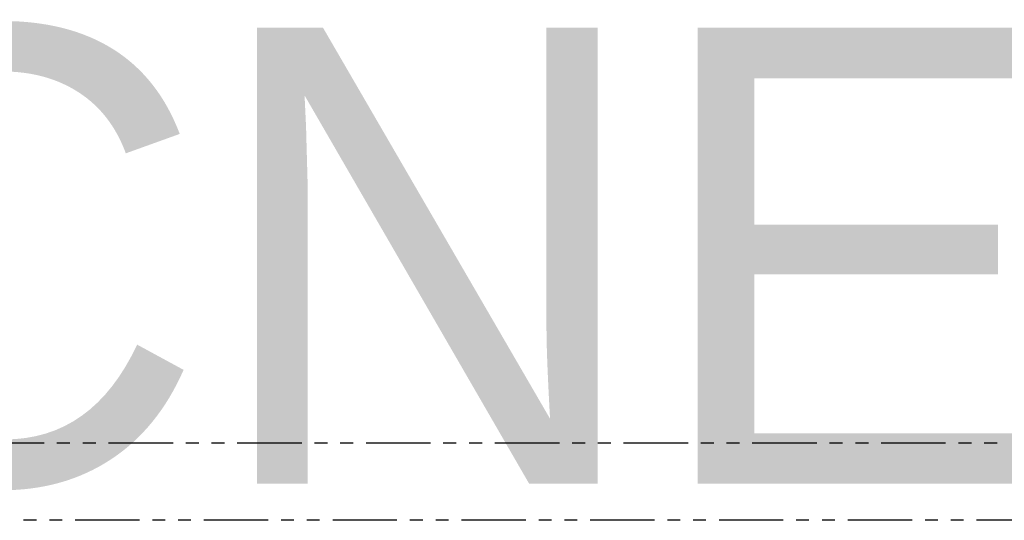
# Model space of a CAD drawing. Header units: feet. Extents: x -79 to 198, y -22 to 181.
# Tile 162 of 164: x 78 to 117, y 160 to 180. Entities that reach past the tile are written whole.
import ezdxf
from ezdxf.enums import TextEntityAlignment as Align

# ---------------------------------------------------------------- set-up
doc = ezdxf.new("R2010")
doc.units = ezdxf.units.FT
doc.layers.add('A-LINEA', color=7, linetype='CONTINUOUS')
doc.layers.add('A-TEXTO-PDF', color=3, linetype='CONTINUOUS')

msp = doc.modelspace()

# ---------------------------------------------------------------- linework, layer by layer
at = {"layer": 'A-LINEA'}
for p, q in [((79.28, 163.2578), (76.7733, 163.2578)), ((80.28, 163.2578), (79.7733, 163.2578)), ((81.28, 163.2578), (80.7733, 163.2578)), ((84.28, 163.2578), (81.7733, 163.2578)), ((85.28, 163.2578), (84.7733, 163.2578)), ((86.28, 163.2578), (85.7733, 163.2578)), ((89.28, 163.2578), (86.7733, 163.2578)), ((90.28, 163.2578), (89.7733, 163.2578)), ((91.28, 163.2578), (90.7733, 163.2578)), ((94.28, 163.2578), (91.7733, 163.2578)), ((95.28, 163.2578), (94.7733, 163.2578)), ((96.28, 163.2578), (95.7733, 163.2578)), ((99.28, 163.2578), (96.7733, 163.2578)), ((100.28, 163.2578), (99.7733, 163.2578)), ((101.28, 163.2578), (100.7733, 163.2578)), ((104.28, 163.2578), (101.7733, 163.2578)), ((105.28, 163.2578), (104.7733, 163.2578)), ((106.28, 163.2578), (105.7733, 163.2578)), ((109.28, 163.2578), (106.7733, 163.2578)), ((110.28, 163.2578), (109.7733, 163.2578)), ((111.28, 163.2578), (110.7733, 163.2578)), ((114.28, 163.2578), (111.7733, 163.2578)), ((115.28, 163.2578), (114.7733, 163.2578)), ((116.28, 163.2578), (115.7733, 163.2578)), ((78.9733, 160.2578), (78.48, 160.2578)), ((79.9733, 160.2578), (79.48, 160.2578)), ((82.9733, 160.2578), (80.48, 160.2578)), ((83.9733, 160.2578), (83.48, 160.2578)), ((84.9733, 160.2578), (84.48, 160.2578)), ((87.9733, 160.2578), (85.48, 160.2578)), ((88.9733, 160.2578), (88.48, 160.2578)), ((89.9733, 160.2578), (89.48, 160.2578)), ((92.9733, 160.2578), (90.48, 160.2578)), ((93.9733, 160.2578), (93.48, 160.2578)), ((94.9733, 160.2578), (94.48, 160.2578)), ((97.9733, 160.2578), (95.48, 160.2578)), ((98.9733, 160.2578), (98.48, 160.2578)), ((99.9733, 160.2578), (99.48, 160.2578)), ((102.9733, 160.2578), (100.48, 160.2578)), ((103.9733, 160.2578), (103.48, 160.2578)), ((104.9733, 160.2578), (104.48, 160.2578)), ((107.9733, 160.2578), (105.48, 160.2578)), ((108.9733, 160.2578), (108.48, 160.2578)), ((109.9733, 160.2578), (109.48, 160.2578)), ((112.9733, 160.2578), (110.48, 160.2578)), ((113.9733, 160.2578), (113.48, 160.2578)), ((114.9733, 160.2578), (114.48, 160.2578)), ((117.9733, 160.2578), (115.48, 160.2578))]:
    msp.add_line(p, q, dxfattribs=at)

# ---------------------------------------------------------------- texts
at = {"layer": 'A-TEXTO-PDF'}
msp.add_text('TNEMHCAORCNE', height=17.716, dxfattribs=at).set_placement((17.1598, 161.6769), align=Align.CENTER)

doc.saveas('drawing.dxf')
